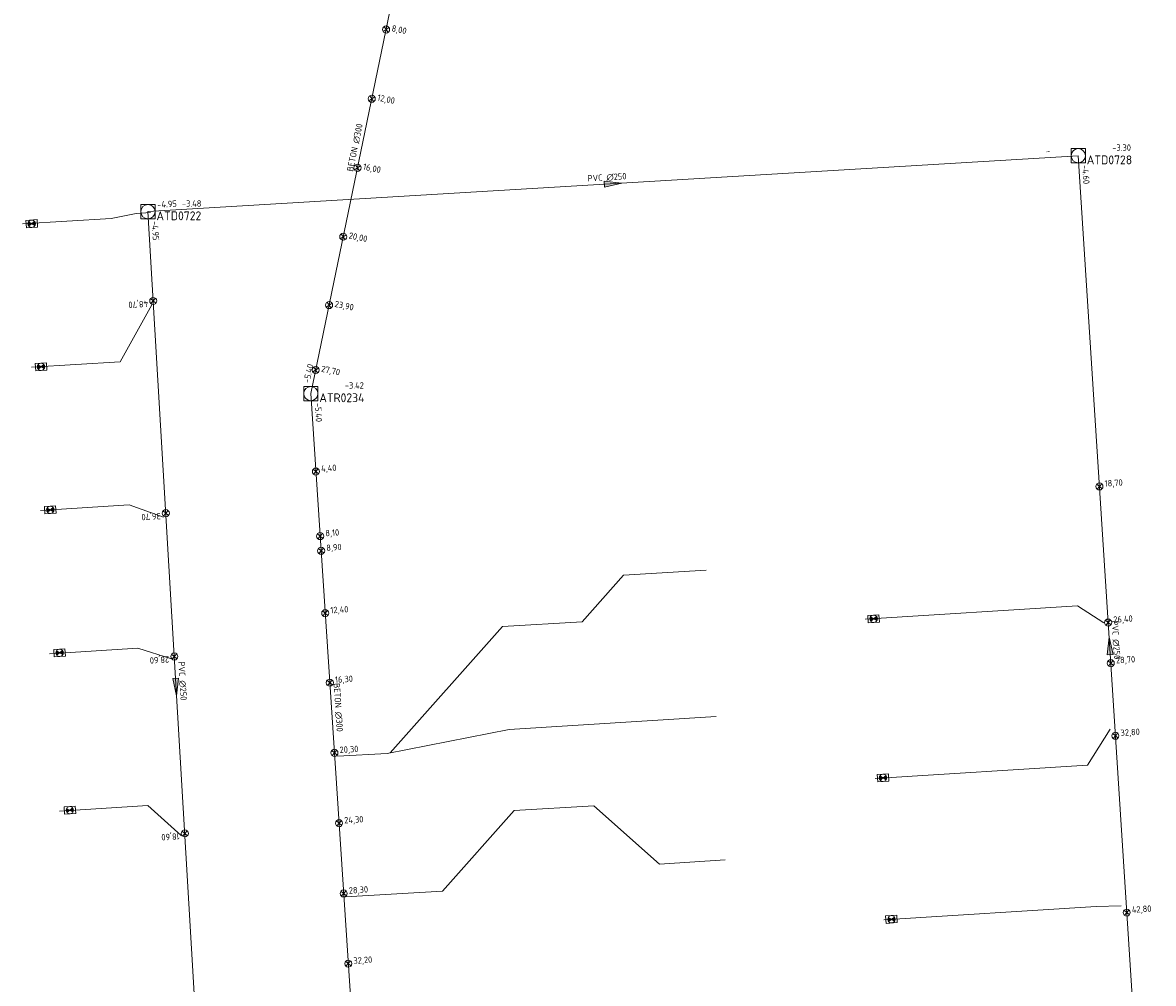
# Model space of a CAD drawing. Header units: metres. Extents: x 162232 to 162755, y 502539 to 502988.
# Tile 29 of 64: x 162606 to 162670, y 502653 to 502707. Entities that reach past the tile are written whole.
import ezdxf

# ---------------------------------------------------------------- set-up
doc = ezdxf.new("R2010")
doc.units = ezdxf.units.M
doc.header["$LTSCALE"] = 0.001
for name, color, linetype, lineweight in [('B-WE-RI-HWA_BOB-T18', 150, 'Continuous', 0), ('B-WE-RI-HWA_HUISAANSLUITING_PVC_125-G', 150, 'Continuous', 13), ('B-WE-RI-HWA_HULPSTUK_INLAAT-S', 150, 'Continuous', 13), ('B-WE-RI-HWA_HULPSTUK_INLAAT-T18', 150, 'Continuous', 0), ('B-WE-RI-HWA_MATERIAAL-T18', 150, 'Continuous', 0), ('B-WE-RI-HWA_PUTDEKSELHOOGTE-T18', 150, 'Continuous', 0), ('B-WE-RI-HWA_PUTNUMMER-T25', 150, 'Continuous', 0), ('B-WE-RI-HWA_RIOOLPUT_INSPECTIEPUT-S', 150, 'Continuous', 13), ('B-WE-RI-HWA_TRANSPORTLEIDING_BETON_300-G', 150, 'Continuous', 13), ('B-WE-RI-VWA_BOB-T18', 20, 'Continuous', 0), ('B-WE-RI-VWA_HUISAANSLUITING_PVC_125-G', 20, 'Continuous', 13), ('B-WE-RI-VWA_HULPSTUK_INLAAT-S', 20, 'Continuous', 13), ('B-WE-RI-VWA_HULPSTUK_INLAAT-T18', 20, 'Continuous', 0), ('B-WE-RI-VWA_HULPSTUK_ONTSTOPPINGSSTUK-S', 20, 'Continuous', 13), ('B-WE-RI-VWA_MATERIAAL-T18', 20, 'Continuous', 0), ('B-WE-RI-VWA_PUTDEKSELHOOGTE-T18', 20, 'Continuous', 0), ('B-WE-RI-VWA_PUTNUMMER-T25', 20, 'Continuous', 0), ('B-WE-RI-VWA_RIOOLPUT_INSPECTIEPUT-S', 20, 'Continuous', 13), ('B-WE-RI-VWA_STROOMRICHTING-S', 20, 'Continuous', 13), ('B-WE-RI-VWA_TRANSPORTLEIDING_PVC_250-G', 20, 'Continuous', 13), ('Default', 7, 'Continuous', 0)]:
    doc.layers.add(name, color=color, linetype=linetype, lineweight=lineweight)
doc.styles.add('NLCS-ISO', font='NLCS-ISO.ttf')

# ---------------------------------------------------------------- blocks, each defined once
blk = doc.blocks.new('SRI-STROOMRICHTING-SO')
at = {"layer": 'Default', "linetype": 'Continuous'}
blk.add_hatch(color=256, dxfattribs=at).paths.add_polyline_path([(-0.0025, 0.00083), (-0.0025, -0.00083), (0.0025, 0)])
at = {"flags": 128}
blk.add_lwpolyline([(0.0025, 0), (-0.0025, -0.00083), (-0.0025, 0.00083), (0.0025, 0)], dxfattribs=at)
blk = doc.blocks.new('B-SRI-PUT_VWA-SO')
at = {"flags": 128}
for points in [[(-0.002, 0.002), (0.002, 0.002), (0.002, -0.002), (-0.002, -0.002), (-0.002, 0.002)], [(0.002, -0.002), (0.002, 0.002), (-0.002, 0.002), (-0.002, -0.002), (0.002, -0.002)]]:
    blk.add_lwpolyline(points, dxfattribs=at)
blk.add_circle((0, 0), 0.002)
blk = doc.blocks.new('B-SRI-PUT_HWA-SO')
at = {"flags": 128}
blk.add_lwpolyline([(-0.002, -0.002), (0.002, -0.002), (0.002, 0.002), (-0.002, 0.002), (-0.002, -0.002)], dxfattribs=at)
blk.add_circle((0, 0), 0.002)
blk = doc.blocks.new('SRI-HULP_INLAAT-SO')
for p, q in [((-0.00071, 0.00071), (0.00071, -0.00071)), ((-0.00071, -0.00071), (0.00071, 0.00071))]:
    blk.add_line(p, q)
blk.add_circle((0, 0), 0.001)
blk = doc.blocks.new('SRI-HULP_ONTSTOP-SO')
at = {"layer": 'Default', "linetype": 'Continuous'}
h = blk.add_hatch(color=256, dxfattribs=at)
edge = h.paths.add_edge_path()
edge.add_arc((0, 0), 0.00105, 146.3099, 180)
edge.add_arc((0, 0), 0.00105, -180, -146.3099)
edge.add_line((-0.00087, -0.00058), (0, 0))
edge.add_line((0, 0), (-0.00087, 0.00058))
h = blk.add_hatch(color=256, dxfattribs=at)
edge = h.paths.add_edge_path()
edge.add_line((0, 0), (0.00087, -0.00058))
edge.add_arc((0, 0), 0.00105, -33.6901, 0)
edge.add_arc((0, 0), 0.00105, 0, 33.6901)
edge.add_line((0.00087, 0.00058), (0, 0))
for p, q in [((0.00087, 0.00058), (-0.00087, -0.00058)), ((-0.00087, 0.00058), (0.00087, -0.00058))]:
    blk.add_line(p, q)
at = {"flags": 128}
blk.add_lwpolyline([(-0.00158, -0.00105), (0.00157, -0.00105), (0.00157, 0.00105), (-0.00158, 0.00105), (-0.00158, -0.00105)], dxfattribs=at)
blk.add_circle((0, 0), 0.00105)

msp = doc.modelspace()

# ---------------------------------------------------------------- linework, layer by layer
at = {"layer": 'B-WE-RI-HWA_HUISAANSLUITING_PVC_125-G', "flags": 128}
for points in [[(162640.085, 502676.232), (162644.745, 502676.525)], [(162640.085, 502676.232), (162637.754, 502673.607)], [(162626.926, 502666.21), (162633.262, 502673.342)], [(162633.262, 502673.342), (162637.754, 502673.607)], [(162633.63, 502667.517), (162645.316, 502668.253)], [(162633.63, 502667.517), (162626.752, 502666.176), (162623.956, 502666.021)], [(162633.918, 502662.952), (162638.411, 502663.218)], [(162642.106, 502659.935), (162638.411, 502663.218)], [(162629.881, 502658.407), (162633.918, 502662.952)], [(162642.106, 502659.935), (162645.824, 502660.169)], [(162629.881, 502658.407), (162624.396, 502658.083)]]:
    msp.add_lwpolyline(points, dxfattribs=at)
at = {"layer": 'B-WE-RI-HWA_TRANSPORTLEIDING_BETON_300-G', "flags": 128}
for points in [[(162628.321, 502714.904), (162622.447, 502686.481)], [(162622.447, 502686.481), (162624.83, 502650.201)]]:
    msp.add_lwpolyline(points, dxfattribs=at)
at = {"layer": 'B-WE-RI-VWA_HUISAANSLUITING_PVC_125-G', "flags": 128}
for points in [[(162611.182, 502696.367), (162606.192, 502696.054)], [(162611.182, 502696.367), (162612.603, 502696.653)], [(162612.603, 502696.653), (162613.402, 502696.697)], [(162613.488, 502691.489), (162611.688, 502688.283)], [(162611.688, 502688.283), (162606.698, 502687.97)], [(162612.194, 502680.198), (162607.204, 502679.886)], [(162612.194, 502680.198), (162614.147, 502679.508)], [(162665.683, 502674.504), (162653.707, 502673.751)], [(162667.167, 502673.542), (162665.683, 502674.504)], [(162612.7, 502672.114), (162607.71, 502671.802)], [(162612.7, 502672.114), (162614.587, 502671.52)], [(162666.249, 502665.522), (162667.539, 502667.553)], [(162666.249, 502665.522), (162654.272, 502664.768)], [(162613.256, 502663.232), (162608.266, 502662.919)], [(162613.256, 502663.232), (162615.136, 502661.535)], [(162666.751, 502657.538), (162654.775, 502656.784)], [(162668.158, 502657.572), (162666.751, 502657.538)]]:
    msp.add_lwpolyline(points, dxfattribs=at)
at = {"layer": 'B-WE-RI-VWA_TRANSPORTLEIDING_PVC_250-G', "flags": 128}
for points in [[(162613.261, 502696.749), (162665.732, 502699.905)], [(162665.732, 502699.905), (162669.274, 502644.576)], [(162616.44, 502643.096), (162613.261, 502696.749)]]:
    msp.add_lwpolyline(points, dxfattribs=at)

# ---------------------------------------------------------------- block references
at = {"layer": 'B-WE-RI-HWA_HULPSTUK_INLAAT-S', "linetype": 'Continuous', "lineweight": 0, "xscale": 200, "yscale": 200}
for p, rotation in [((162626.693, 502707.027), 258.3234297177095), ((162625.886, 502703.119), 258.3234297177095), ((162625.08, 502699.222), 258.3234297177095), ((162624.277, 502695.334), 258.3234297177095), ((162623.479, 502691.475), 258.3234297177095), ((162622.722, 502687.813), 258.3234297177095), ((162622.736, 502682.082), 273.7579932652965), ((162622.975, 502678.44), 273.7579932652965), ((162623.03, 502677.612), 273.7579932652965), ((162623.261, 502674.09), 273.7579932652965), ((162623.518, 502670.168), 273.7579932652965), ((162623.779, 502666.207), 273.7579932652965), ((162624.04, 502662.235), 273.7579932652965), ((162624.3, 502658.274), 273.7579932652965), ((162624.56, 502654.312), 273.7579932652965)]:
    msp.add_blockref('SRI-HULP_INLAAT-SO', p, dxfattribs=dict(at, rotation=rotation))
at = {"layer": 'B-WE-RI-HWA_RIOOLPUT_INSPECTIEPUT-S', "linetype": 'Continuous', "lineweight": 0, "xscale": 200, "yscale": 200}
msp.add_blockref('B-SRI-PUT_HWA-SO', (162622.447, 502686.481), dxfattribs=at)
at = {"layer": 'B-WE-RI-VWA_HULPSTUK_INLAAT-S', "linetype": 'Continuous', "lineweight": 0, "xscale": 200, "yscale": 200}
for p, rotation in [((162613.56, 502691.711), 93.39087434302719), ((162666.927, 502681.243), 273.6629091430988), ((162614.269, 502679.732), 93.39087434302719), ((162667.419, 502673.559), 273.6629091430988), ((162614.748, 502671.646), 93.39087434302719), ((162667.566, 502671.264), 273.6629091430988), ((162667.827, 502667.172), 273.6629091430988), ((162615.34, 502661.663), 93.39087434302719), ((162668.466, 502657.192), 273.6629091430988)]:
    msp.add_blockref('SRI-HULP_INLAAT-SO', p, dxfattribs=dict(at, rotation=rotation))
at = {"layer": 'B-WE-RI-VWA_HULPSTUK_ONTSTOPPINGSSTUK-S', "linetype": 'Continuous', "lineweight": 0, "xscale": 200, "yscale": 200}
for p, rotation in [((162606.704, 502696.068), 183.581093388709), ((162607.229, 502687.995), 183.58109338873), ((162607.754, 502679.92), 183.581093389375), ((162654.191, 502673.774), 183.6022947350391), ((162608.279, 502671.855), 183.5810933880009), ((162654.723, 502664.798), 183.602294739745), ((162608.857, 502662.972), 183.581093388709), ((162655.196, 502656.816), 183.6022947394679)]:
    msp.add_blockref('SRI-HULP_ONTSTOP-SO', p, dxfattribs=dict(at, rotation=rotation))
at = {"layer": 'B-WE-RI-VWA_RIOOLPUT_INSPECTIEPUT-S', "linetype": 'Continuous', "lineweight": 0, "xscale": 200, "yscale": 200}
for p in [(162665.732, 502699.905), (162613.261, 502696.749)]:
    msp.add_blockref('B-SRI-PUT_VWA-SO', p, dxfattribs=at)
at = {"layer": 'B-WE-RI-VWA_STROOMRICHTING-S', "linetype": 'Continuous', "lineweight": 0, "xscale": 200, "yscale": 200}
for p, rotation in [((162639.497, 502698.327), 3.442051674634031), ((162667.503, 502672.241), 93.66290914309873), ((162614.851, 502669.922), 273.3908743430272)]:
    msp.add_blockref('SRI-STROOMRICHTING-SO', p, dxfattribs=dict(at, rotation=rotation))

# ---------------------------------------------------------------- texts
at = {"layer": 'B-WE-RI-HWA_BOB-T18', "linetype": 'Continuous', "lineweight": 0, "char_height": 0.36, "attachment_point": 7, "line_spacing_factor": 0.8, "style": 'NLCS-ISO'}
for insert, rotation in [((162622.381, 502687.056), 78.32343), ((162622.664, 502685.944), 273.75799)]:
    msp.add_mtext('{\\C256;-5.40}', dxfattribs=dict(at, insert=insert, rotation=rotation))
at = {"layer": 'B-WE-RI-HWA_HULPSTUK_INLAAT-T18', "linetype": 'Continuous', "lineweight": 0, "char_height": 0.36, "attachment_point": 7, "line_spacing_factor": 0.8, "style": 'NLCS-ISO'}
for s, insert, rotation in [('{\\C256;8,00}', (162626.963, 502706.85), 348.32343), ('{\\C256;12,00}', (162626.155, 502702.942), 348.32343), ('{\\C256;16,00}', (162625.35, 502699.045), 348.32343), ('{\\C256;20,00}', (162624.546, 502695.157), 348.32343), ('{\\C256;23,90}', (162623.749, 502691.298), 348.32343), ('{\\C256;27,70}', (162622.992, 502687.636), 348.32343), ('{\\C256;4,40}', (162623.043, 502681.983), 3.75799), ('{\\C256;8,10}', (162623.282, 502678.341), 3.75799), ('{\\C256;8,90}', (162623.337, 502677.513), 3.75799), ('{\\C256;12,40}', (162623.568, 502673.991), 3.75799), ('{\\C256;16,30}', (162623.826, 502670.069), 3.75799), ('{\\C256;20,30}', (162624.086, 502666.108), 3.75799), ('{\\C256;24,30}', (162624.347, 502662.136), 3.75799), ('{\\C256;28,30}', (162624.607, 502658.175), 3.75799), ('{\\C256;32,20}', (162624.867, 502654.213), 3.75799)]:
    msp.add_mtext(s, dxfattribs=dict(at, insert=insert, rotation=rotation))
at = {"layer": 'B-WE-RI-HWA_MATERIAAL-T18', "linetype": 'Continuous', "lineweight": 0, "char_height": 0.36, "attachment_point": 8, "line_spacing_factor": 0.8, "style": 'NLCS-ISO'}
for insert, rotation in [((162625.124, 502700.329), 78.32343), ((162623.793, 502668.76), 273.75799)]:
    msp.add_mtext('{\\C256;BETON ∅300}', dxfattribs=dict(at, insert=insert, rotation=rotation))
at = {"layer": 'B-WE-RI-HWA_PUTDEKSELHOOGTE-T18', "linetype": 'Continuous', "lineweight": 0, "insert": (162624.367, 502686.762), "char_height": 0.36, "attachment_point": 7, "line_spacing_factor": 0.8, "style": 'NLCS-ISO'}
msp.add_mtext('{\\C256;-3.42}', dxfattribs=at)
at = {"layer": 'B-WE-RI-HWA_PUTNUMMER-T25', "linetype": 'Continuous', "lineweight": 0, "insert": (162622.927, 502685.996), "char_height": 0.5, "attachment_point": 7, "line_spacing_factor": 0.8, "style": 'NLCS-ISO'}
msp.add_mtext('{\\C256;ATR0234}', dxfattribs=at)
at = {"layer": 'B-WE-RI-VWA_BOB-T18', "linetype": 'Continuous', "lineweight": 0, "char_height": 0.36, "attachment_point": 7, "line_spacing_factor": 0.8, "style": 'NLCS-ISO'}
for s, insert, rotation in [('{\\C256;-}', (162663.924, 502699.978), 3.44205), ('{\\C256;-4.60}', (162665.948, 502699.368), 273.66291), ('{\\C256;-4.95}', (162613.799, 502696.963), 3.44205), ('{\\C256;-4.95}', (162613.474, 502696.211), 273.39087)]:
    msp.add_mtext(s, dxfattribs=dict(at, insert=insert, rotation=rotation))
at = {"layer": 'B-WE-RI-VWA_HULPSTUK_INLAAT-T18', "linetype": 'Continuous', "lineweight": 0, "char_height": 0.36, "attachment_point": 7, "line_spacing_factor": 0.8, "style": 'NLCS-ISO'}
for s, insert, rotation in [('{\\C256;48,70}', (162613.253, 502691.812), 183.39087), ('{\\C256;18,70}', (162667.234, 502681.144), 3.66291), ('{\\C256;36,70}', (162613.963, 502679.833), 183.39087), ('{\\C256;26,40}', (162667.726, 502673.46), 3.66291), ('{\\C256;28,60}', (162614.442, 502671.747), 183.39087), ('{\\C256;28,70}', (162667.873, 502671.164), 3.66291), ('{\\C256;32,80}', (162668.134, 502667.073), 3.66291), ('{\\C256;18,60}', (162615.033, 502661.764), 183.39087), ('{\\C256;42,80}', (162668.773, 502657.093), 3.66291)]:
    msp.add_mtext(s, dxfattribs=dict(at, insert=insert, rotation=rotation))
at = {"layer": 'B-WE-RI-VWA_MATERIAAL-T18', "linetype": 'Continuous', "lineweight": 0, "char_height": 0.36, "attachment_point": 8, "line_spacing_factor": 0.8, "style": 'NLCS-ISO'}
for insert, rotation in [((162639.168, 502698.489), 3.44205), ((162667.663, 502672.57), 273.66291), ((162615.013, 502670.251), 273.39087)]:
    msp.add_mtext('{\\C256;PVC ∅250}', dxfattribs=dict(at, insert=insert, rotation=rotation))
at = {"layer": 'B-WE-RI-VWA_PUTDEKSELHOOGTE-T18', "linetype": 'Continuous', "lineweight": 0, "char_height": 0.36, "attachment_point": 7, "line_spacing_factor": 0.8, "style": 'NLCS-ISO'}
for s, insert in [('{\\C256;-3.30}', (162667.652, 502700.186)), ('{\\C256;-3.48}', (162615.181, 502697.03))]:
    msp.add_mtext(s, dxfattribs=dict(at, insert=insert))
at = {"layer": 'B-WE-RI-VWA_PUTNUMMER-T25', "linetype": 'Continuous', "lineweight": 0, "char_height": 0.5, "attachment_point": 7, "line_spacing_factor": 0.8, "style": 'NLCS-ISO'}
for s, insert in [('{\\C256;ATD0728}', (162666.212, 502699.42)), ('{\\C256;ATD0722}', (162613.741, 502696.264))]:
    msp.add_mtext(s, dxfattribs=dict(at, insert=insert))

doc.saveas('drawing.dxf')
